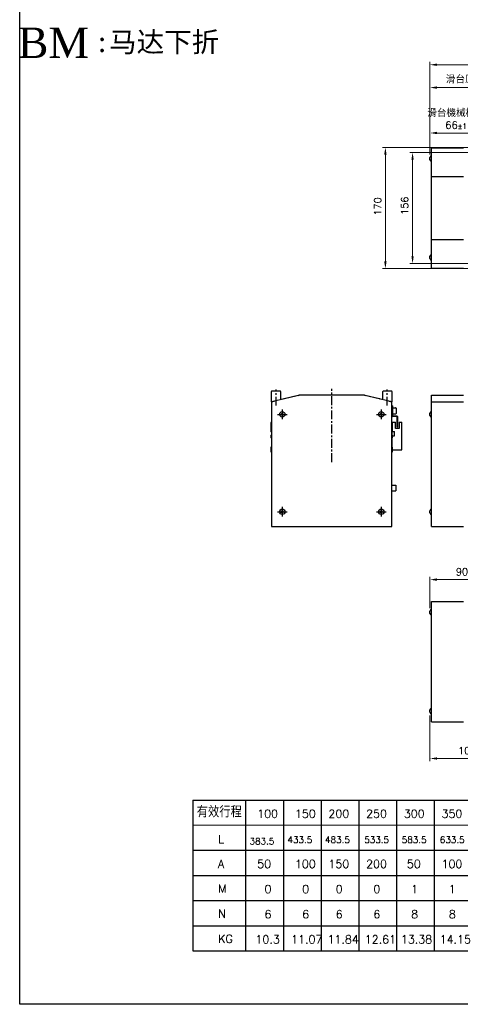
# Model space of a CAD drawing. Header units: millimetres. Extents: x 2163 to 8256, y 0 to 2680.
# Tile 1 of 47: x 2163 to 2782, y 0 to 1384. Entities that reach past the tile are written whole.
import ezdxf

# ---------------------------------------------------------------- set-up
doc = ezdxf.new("R2010")
doc.units = ezdxf.units.MM
for name, pattern in [('AM_ISO08W050', [18, 12, -1.5, 3, -1.5]), ('AM_ISO08W050x2', [9, 6, -0.75, 1.5, -0.75]), ('CENTERX2', [4, 2.5, -0.5, 0.5, -0.5])]:
    doc.linetypes.add(name, pattern=pattern)
doc.layers.add('5', color=7, linetype='Continuous')
for name, color, linetype, lineweight in [('AM_0', 7, 'Continuous', 50), ('AM_7N', 4, 'AM_ISO08W050', 25), ('可見 (ISO)', 7, 'Continuous', 25)]:
    doc.layers.add(name, color=color, linetype=linetype, lineweight=lineweight)
doc.styles.add('AUDIT_D_050119080722-0', font='TXT.shx')
doc.styles.add('尺寸標註', font='romans.shx', dxfattribs={"bigfont": 'CHINESET.SHX'})
doc.styles.add('標題欄', font='txt')
doc.dimstyles.new('CNS4~1$0', dxfattribs={"dimtxt": 10, "dimasz": 10, "dimexe": 4, "dimexo": 4, "dimgap": 6, "dimtad": 1, "dimtoh": 1, "dimdsep": 46, "dimtxsty": '尺寸標註', "dimcen": 0, "dimclrd": 2, "dimclre": 2, "dimclrt": 3, "dimadec": 0, "dimazin": 2, "dimtp": 0.1, "dimtm": 0.1, "dimtfac": 0.71, "dimtmove": 0, "dimatfit": 0, "dimfxl": 4, "dimlwd": 13, "dimlwe": 13, "dimarcsym": 0})

# ---------------------------------------------------------------- blocks, each defined once
blk = doc.blocks.new('*D85')
at = {"color": 2, "lineweight": 13, "transparency": 16777216}
for p, q in [((2739.4, 1194.6), (2739.4, 1292.4)), ((2749.4, 1288.4), (2880.4, 1288.4)), ((2890.4, 1212.2), (2890.4, 1292.4))]:
    blk.add_line(p, q, dxfattribs=at)
at = {"color": 2, "transparency": 16777216}
for points in [[(2749.4, 1290.1), (2749.4, 1286.8), (2739.4, 1288.4)], [(2880.4, 1290.1), (2880.4, 1286.8), (2890.4, 1288.4)]]:
    blk.add_solid(points, dxfattribs=at)
at = {"layer": 'Defpoints', "color": 0, "transparency": 16777216}
for p in [(2890.4, 1288.4), (2890.4, 1208.2), (2739.4, 1190.6)]:
    blk.add_point(p, dxfattribs=at)
at = {"color": 3, "transparency": 16777216, "insert": (2805.2, 1299.4), "char_height": 10, "attachment_point": 5, "style": '尺寸標註'}
blk.add_mtext('滑台原點 151', dxfattribs=at)
blk = doc.blocks.new('*D86')
at = {"color": 2, "lineweight": 13, "transparency": 16777216}
for p, q in [((2811.4, 1197.2), (2711.1, 1197.2)), ((2715.1, 1187.2), (2715.1, 1051.2)), ((2811.4, 1041.2), (2711.1, 1041.2))]:
    blk.add_line(p, q, dxfattribs=at)
at = {"color": 2, "transparency": 16777216}
for points in [[(2713.4, 1187.2), (2716.7, 1187.2), (2715.1, 1197.2)], [(2713.4, 1051.2), (2716.7, 1051.2), (2715.1, 1041.2)]]:
    blk.add_solid(points, dxfattribs=at)
at = {"layer": 'Defpoints', "color": 0, "transparency": 16777216}
for p in [(2815.4, 1197.2), (2715.1, 1041.2), (2815.4, 1041.2)]:
    blk.add_point(p, dxfattribs=at)
at = {"color": 3, "transparency": 16777216, "insert": (2704.1, 1122.3), "char_height": 10, "attachment_point": 5, "rotation": 90, "style": '尺寸標註'}
blk.add_mtext('156', dxfattribs=at)
blk = doc.blocks.new('*D51')
at = {"color": 2, "lineweight": 13, "transparency": 16777216}
for p, q in [((2794.4, 1204.2), (2672.9, 1204.2)), ((2676.9, 1194.2), (2676.9, 1044.2)), ((2794.4, 1034.2), (2672.9, 1034.2))]:
    blk.add_line(p, q, dxfattribs=at)
at = {"color": 2, "transparency": 16777216}
for points in [[(2675.2, 1194.2), (2678.6, 1194.2), (2676.9, 1204.2)], [(2675.2, 1044.2), (2678.6, 1044.2), (2676.9, 1034.2)]]:
    blk.add_solid(points, dxfattribs=at)
at = {"layer": 'Defpoints', "color": 0, "transparency": 16777216}
for p in [(2798.4, 1204.2), (2676.9, 1034.2), (2798.4, 1034.2)]:
    blk.add_point(p, dxfattribs=at)
at = {"color": 3, "transparency": 16777216, "insert": (2665.9, 1121.3), "char_height": 10, "attachment_point": 5, "rotation": 90, "style": '尺寸標註'}
blk.add_mtext('170', dxfattribs=at)
blk = doc.blocks.new('*D97')
at = {"color": 2, "lineweight": 13, "transparency": 16777216}
for p, q in [((2739.4, 556.9), (2739.4, 600.9)), ((2819.4, 596.9), (2749.4, 596.9)), ((2829.4, 563), (2829.4, 600.9))]:
    blk.add_line(p, q, dxfattribs=at)
at = {"color": 2, "transparency": 16777216}
for points in [[(2749.4, 598.6), (2749.4, 595.2), (2739.4, 596.9)], [(2819.4, 598.6), (2819.4, 595.2), (2829.4, 596.9)]]:
    blk.add_solid(points, dxfattribs=at)
at = {"layer": 'Defpoints', "color": 0, "transparency": 16777216}
for p in [(2739.4, 596.9), (2829.4, 559), (2739.4, 552.9)]:
    blk.add_point(p, dxfattribs=at)
at = {"color": 3, "transparency": 16777216, "insert": (2784.4, 607.9), "char_height": 10, "attachment_point": 5, "style": '尺寸標註'}
blk.add_mtext('90', dxfattribs=at)
blk = doc.blocks.new('*D98')
at = {"color": 2, "lineweight": 13, "transparency": 16777216}
for p, q in [((2739.4, 406.1), (2739.4, 341.5)), ((2844.4, 400.5), (2844.4, 341.5)), ((2749.4, 345.5), (2834.4, 345.5))]:
    blk.add_line(p, q, dxfattribs=at)
at = {"color": 2, "transparency": 16777216}
for points in [[(2749.4, 347.1), (2749.4, 343.8), (2739.4, 345.5)], [(2834.4, 347.1), (2834.4, 343.8), (2844.4, 345.5)]]:
    blk.add_solid(points, dxfattribs=at)
at = {"layer": 'Defpoints', "color": 0, "transparency": 16777216}
for p in [(2739.4, 410.1), (2844.4, 404.5), (2844.4, 345.5)]:
    blk.add_point(p, dxfattribs=at)
at = {"color": 3, "transparency": 16777216, "insert": (2791.8, 356.5), "char_height": 10, "attachment_point": 5, "style": '尺寸標註'}
blk.add_mtext('105', dxfattribs=at)
blk = doc.blocks.new('*D126')
at = {"layer": 'AM_0', "color": 2, "lineweight": 13, "transparency": 16777216}
for p, q in [((2739.4, 1194.3), (2739.4, 1324.5)), ((3462.9, 1320.5), (2749.4, 1320.5)), ((3472.9, 1123.2), (3472.9, 1324.5))]:
    blk.add_line(p, q, dxfattribs=at)
at = {"layer": 'AM_0', "color": 2, "transparency": 16777216}
for points in [[(2749.4, 1322.2), (2749.4, 1318.9), (2739.4, 1320.5)], [(3462.9, 1322.2), (3462.9, 1318.9), (3472.9, 1320.5)]]:
    blk.add_solid(points, dxfattribs=at)
at = {"layer": 'Defpoints', "color": 0, "transparency": 16777216}
for p in [(2739.4, 1320.5), (2739.4, 1190.3), (3472.9, 1119.2)]:
    blk.add_point(p, dxfattribs=at)
at = {"layer": 'AM_0', "color": 3, "transparency": 16777216, "insert": (3118.9, 1331.5), "char_height": 10, "attachment_point": 5, "style": '尺寸標註'}
blk.add_mtext('L', dxfattribs=at)
blk = doc.blocks.new('*D127')
at = {"color": 2, "lineweight": 13, "transparency": 16777216}
for p, q in [((2739.4, 1194.3), (2739.4, 1228.6)), ((2749.4, 1224.6), (2795.4, 1224.6)), ((2805.4, 1207.7), (2805.4, 1228.6))]:
    blk.add_line(p, q, dxfattribs=at)
at = {"color": 2, "transparency": 16777216}
for points in [[(2749.4, 1226.3), (2749.4, 1223), (2739.4, 1224.6)], [(2795.4, 1226.3), (2795.4, 1223), (2805.4, 1224.6)]]:
    blk.add_solid(points, dxfattribs=at)
at = {"layer": 'Defpoints', "color": 0, "transparency": 16777216}
for p in [(2805.4, 1224.6), (2739.4, 1190.3), (2805.4, 1203.7)]:
    blk.add_point(p, dxfattribs=at)
at = {"color": 3, "transparency": 16777216, "insert": (2776.2, 1244), "char_height": 10, "attachment_point": 5, "style": '尺寸標註'}
blk.add_mtext('滑台機械極限\\P66{}{\\H0.71x;\\C3;%%p1}', dxfattribs=at)

msp = doc.modelspace()

# ---------------------------------------------------------------- linework, layer by layer
at = {"color": 4, "linetype": 'CENTERX2', "ltscale": 5}
for p, q in [((2523.527, 841.48), (2523.527, 864.28)), ((2601.527, 762.18), (2601.527, 865.18)), ((2679.527, 841.48), (2679.527, 864.28))]:
    msp.add_line(p, q, dxfattribs=at)
at = {"color": 5}
msp.add_lwpolyline([(2163.122, 2680.163), (3995.387, 2680.163), (3995.387, 0), (2163.122, 0)], close=True, dxfattribs=at)
at = {"layer": '5', "color": 3}
for p, q in [((2406.413, 287.091), (2406.413, 75.172)), ((2406.413, 287.091), (3752.097, 287.091)), ((2480.584, 287.091), (2480.584, 75.172)), ((2533.564, 287.091), (2533.564, 75.172)), ((2586.544, 287.091), (2586.544, 75.172)), ((2639.523, 287.091), (2639.523, 75.172)), ((2692.503, 287.091), (2692.503, 75.172)), ((2745.483, 287.091), (2745.483, 75.172)), ((2406.413, 216.451), (3752.097, 216.451)), ((2406.413, 181.131), (3752.097, 181.131)), ((2406.413, 145.811), (3752.097, 145.811)), ((2406.413, 110.492), (3752.097, 110.492)), ((2406.413, 75.172), (3752.097, 75.172))]:
    msp.add_line(p, q, dxfattribs=at)
at = {"layer": '5', "color": 3, "const_width": 1.766}
msp.add_lwpolyline([(2406.413, 251.771), (3752.097, 251.771)], dxfattribs=at)
at = {"layer": 'AM_7N', "linetype": 'AM_ISO08W050x2'}
for p, q in [((2532.027, 835.98), (2532.027, 822.38)), ((2671.027, 835.98), (2671.027, 822.38)), ((2525.227, 829.18), (2538.827, 829.18)), ((2664.227, 829.18), (2677.827, 829.18)), ((2525.227, 692.18), (2538.827, 692.18)), ((2532.027, 698.98), (2532.027, 685.38)), ((2664.227, 692.18), (2677.827, 692.18)), ((2671.027, 698.98), (2671.027, 685.38))]:
    msp.add_line(p, q, dxfattribs=at)
at = {"layer": '可見 (ISO)'}
for p, q in [((2739.416, 1187.09), (2739.416, 1190.29)), ((2741.616, 1203.69), (2786.416, 1203.69)), ((2741.616, 1163.69), (2741.616, 1203.69)), ((2741.616, 1163.69), (2786.416, 1163.69)), ((2741.616, 1074.69), (2741.616, 1163.69)), ((2741.616, 1074.69), (2786.416, 1074.69)), ((2741.616, 1034.69), (2741.616, 1074.69)), ((2739.416, 1048.09), (2739.416, 1051.29)), ((2741.616, 1034.69), (2786.416, 1034.69)), ((2517.027, 846.68), (2517.027, 861.473)), ((2517.173, 861.827), (2517.527, 862.18)), ((2517.527, 862.18), (2529.027, 862.18)), ((2529.027, 862.18), (2529.381, 861.827)), ((2529.527, 861.473), (2529.527, 849.649)), ((2673.527, 849.649), (2673.527, 861.473)), ((2673.673, 861.827), (2674.027, 862.18)), ((2674.027, 862.18), (2685.527, 862.18)), ((2685.527, 862.18), (2685.881, 861.827)), ((2686.027, 861.473), (2686.027, 846.68)), ((2557.027, 856.18), (2517.027, 846.68)), ((2517.027, 846.68), (2521.027, 847.68)), ((2517.027, 846.68), (2517.027, 671.68)), ((2521.027, 847.68), (2521.238, 847.68)), ((2554.47, 855.667), (2534.605, 850.962)), ((2554.542, 855.679), (2555.528, 855.912)), ((2554.922, 855.68), (2554.585, 855.68)), ((2646.027, 856.18), (2557.027, 856.18)), ((2686.027, 846.68), (2646.027, 856.18)), ((2647.526, 855.912), (2648.512, 855.679)), ((2648.469, 855.68), (2648.132, 855.68)), ((2668.449, 850.962), (2648.584, 855.667)), ((2681.817, 847.68), (2682.027, 847.68)), ((2682.027, 847.68), (2686.027, 846.68)), ((2686.027, 671.68), (2686.027, 846.68)), ((2741.616, 856.18), (2786.416, 856.18)), ((2741.616, 846.68), (2741.616, 856.18)), ((2741.616, 846.68), (2786.416, 846.68)), ((2741.616, 671.68), (2741.616, 846.68)), ((2530.584, 829.18), (2531.306, 830.43)), ((2531.306, 830.43), (2532.749, 830.43)), ((2532.749, 830.43), (2533.47, 829.18)), ((2669.584, 829.18), (2670.306, 830.43)), ((2670.306, 830.43), (2671.749, 830.43)), ((2671.749, 830.43), (2672.47, 829.18)), ((2686.827, 841.18), (2686.027, 841.18)), ((2686.827, 841.18), (2686.827, 840.68)), ((2686.827, 840.68), (2686.827, 828.68)), ((2686.827, 838.43), (2691.327, 838.43)), ((2691.827, 837.93), (2691.827, 830.43)), ((2739.416, 827.58), (2739.416, 830.78)), ((2516.527, 804.43), (2516.527, 817.578)), ((2516.567, 817.775), (2517.027, 818.847)), ((2531.306, 827.931), (2530.584, 829.18)), ((2532.749, 827.931), (2531.306, 827.931)), ((2533.47, 829.18), (2532.749, 827.931)), ((2670.306, 827.931), (2669.584, 829.18)), ((2671.749, 827.931), (2670.306, 827.931)), ((2672.47, 829.18), (2671.749, 827.931)), ((2686.027, 828.18), (2686.827, 828.18)), ((2686.027, 818.847), (2686.487, 817.775)), ((2686.527, 818.08), (2691.027, 818.08)), ((2686.527, 817.578), (2686.527, 818.08)), ((2686.527, 817.578), (2686.527, 804.43)), ((2686.827, 829.93), (2691.327, 829.93)), ((2686.827, 828.68), (2686.827, 828.18)), ((2686.827, 828.18), (2686.827, 827.68)), ((2686.827, 827.68), (2686.827, 827.58)), ((2687.227, 827.18), (2692.827, 827.18)), ((2692.827, 826.38), (2687.227, 826.38)), ((2691.027, 809.08), (2691.027, 818.08)), ((2693.227, 811.68), (2693.227, 825.98)), ((2694.027, 825.98), (2694.027, 811.68)), ((2696.027, 818.08), (2696.027, 809.08)), ((2696.027, 818.08), (2700.227, 818.08)), ((2700.227, 779.08), (2700.227, 818.08)), ((2686.527, 805.28), (2689.527, 805.28)), ((2686.527, 799.93), (2686.527, 804.43)), ((2689.527, 799.08), (2689.527, 805.28)), ((2696.027, 809.08), (2691.027, 809.08)), ((2693.227, 811.18), (2693.227, 811.68)), ((2693.227, 811.18), (2694.027, 811.18)), ((2694.027, 811.68), (2694.027, 811.18)), ((2516.527, 796.387), (2516.527, 799.93)), ((2516.881, 795.827), (2516.673, 796.034)), ((2516.777, 795.93), (2516.777, 795.69)), ((2516.777, 795.69), (2516.978, 795.69)), ((2686.381, 796.034), (2686.173, 795.827)), ((2686.527, 799.93), (2686.527, 796.387)), ((2686.527, 799.08), (2689.527, 799.08)), ((2686.527, 782.973), (2686.527, 796.387)), ((2516.527, 777.262), (2516.527, 782.973)), ((2517.027, 775.68), (2516.553, 777.103)), ((2516.673, 783.327), (2516.881, 783.534)), ((2686.527, 777.18), (2686.027, 775.68)), ((2686.173, 783.534), (2686.381, 783.327)), ((2686.527, 782.973), (2686.527, 777.18)), ((2686.527, 779.08), (2700.227, 779.08)), ((2686.027, 729.58), (2691.771, 729.58)), ((2686.027, 721.78), (2691.771, 721.78)), ((2691.771, 729.58), (2691.771, 721.78)), ((2530.584, 692.18), (2531.306, 693.43)), ((2531.306, 690.931), (2530.584, 692.18)), ((2531.306, 693.43), (2532.749, 693.43)), ((2532.749, 693.43), (2533.47, 692.18)), ((2533.47, 692.18), (2532.749, 690.931)), ((2669.584, 692.18), (2670.306, 693.43)), ((2670.306, 690.931), (2669.584, 692.18)), ((2670.306, 693.43), (2671.749, 693.43)), ((2671.749, 693.43), (2672.47, 692.18)), ((2672.47, 692.18), (2671.749, 690.931)), ((2739.416, 690.58), (2739.416, 693.78)), ((2532.749, 690.931), (2531.306, 690.931)), ((2671.749, 690.931), (2670.306, 690.931)), ((2517.027, 671.68), (2686.027, 671.68)), ((2741.616, 671.68), (2786.416, 671.68)), ((2741.616, 566.047), (2786.416, 566.047)), ((2741.616, 397.047), (2741.616, 566.047)), ((2739.416, 549.447), (2739.416, 552.647)), ((2739.416, 410.447), (2739.416, 413.647)), ((2741.616, 397.047), (2786.416, 397.047))]:
    msp.add_line(p, q, dxfattribs=at)
for centre in [(2532.027, 829.18), (2671.027, 829.18), (2532.027, 692.18), (2671.027, 692.18)]:
    msp.add_circle(centre, 3.8, dxfattribs=at)
for centre, radius, start, end in [((2741.616, 1190.29), 2.2, 90, 180), ((2741.616, 1187.09), 2.2, 180, 270), ((2741.616, 1051.29), 2.2, 90, 180), ((2741.616, 1048.09), 2.2, 180, 270), ((2517.527, 861.473), 0.5, 135, 180), ((2529.027, 861.473), 0.5, 0, 45), ((2674.027, 861.473), 0.5, 135, 180), ((2685.527, 861.473), 0.5, 0, 45), ((2535.527, 847.069), 4, 103.325645, 116.426767), ((2554.585, 855.18), 0.5, 90, 103.325645), ((2648.469, 855.18), 0.5, 76.674355, 90), ((2667.527, 847.069), 4, 63.573233, 76.674355), ((2691.327, 837.93), 0.5, 0, 90), ((2691.327, 830.43), 0.5, 270, 0), ((2741.616, 830.78), 2.2, 90, 180), ((2517.027, 817.578), 0.5, 156.801409, 180), ((2687.227, 827.58), 1.2, 180, 270), ((2686.027, 817.578), 0.5, 0, 23.198591), ((2687.227, 827.58), 0.4, 180, 270), ((2692.827, 825.98), 1.2, 0, 90), ((2692.827, 825.98), 0.4, 0, 90), ((2741.616, 827.58), 2.2, 180, 270), ((2517.027, 804.43), 0.5, 180, 270), ((2686.027, 804.43), 0.5, 270, 0), ((2517.027, 799.93), 0.5, 90, 180), ((2517.027, 796.387), 0.5, 180, 225), ((2516.527, 795.473), 0.5, 0, 45), ((2686.027, 799.93), 0.5, 0, 90), ((2686.527, 795.473), 0.5, 135, 180), ((2686.027, 796.387), 0.5, 315, 0), ((2517.027, 782.973), 0.5, 135, 180), ((2517.027, 777.262), 0.5, 180, 198.434949), ((2516.527, 783.887), 0.5, 315, 0), ((2686.527, 783.887), 0.5, 180, 225), ((2686.027, 782.973), 0.5, 0, 45), ((2741.616, 693.78), 2.2, 90, 180), ((2741.616, 690.58), 2.2, 180, 270), ((2741.616, 552.647), 2.2, 90, 180), ((2741.616, 549.447), 2.2, 180, 270), ((2741.616, 413.647), 2.2, 90, 180), ((2741.616, 410.447), 2.2, 180, 270)]:
    msp.add_arc(centre, radius, start, end, dxfattribs=at)
for centre, major_axis, ratio, start_param, end_param in [((2535.471, 847.041), (-2.514, 3.126), 0.99701119, 5.89707534, 6.0627616), ((2557.832, 846.156), (-1.164, 9.957), 0.9975294, 6.26926387, 6.39910509), ((2645.222, 846.156), (1.161, 9.957), 0.99752955, 6.16699859, 6.29683983), ((2667.584, 847.041), (2.514, 3.126), 0.99701169, 0.22037544, 0.38612361)]:
    msp.add_ellipse(centre, major_axis=major_axis, ratio=ratio, start_param=start_param, end_param=end_param, dxfattribs=at)

# ---------------------------------------------------------------- texts
at = {"layer": '5', "color": 2, "style": 'AUDIT_D_050119080722-0'}
for s, height, p in [('100', 11.3833, (2496.794, 262.177)), ('150', 11.3833, (2549.774, 262.177)), ('200', 11.3833, (2596.831, 262.177)), ('250', 11.3833, (2649.811, 262.177)), ('300', 11.3833, (2702.79, 262.177)), ('350', 11.3833, (2755.77, 262.177)), (' L        ', 11.3833, (2431.851, 226.447)), ('433.5', 9.0155, (2539.323, 226.753)), ('483.5', 9.0155, (2592.166, 226.753)), ('533.5', 9.0155, (2647.283, 226.753)), ('583.5', 9.0155, (2699.92, 226.753)), ('633.5', 9.0155, (2753.46, 226.753)), ('383.5', 9.0155, (2486.108, 224.693)), ('A       ', 11.3833, (2441.663, 191.537)), ('50', 11.3833, (2496.794, 191.537)), ('100', 11.3833, (2549.774, 191.537)), ('150', 11.3833, (2596.831, 191.537)), ('200', 11.3833, (2649.811, 191.537)), ('50', 11.3833, (2707.085, 191.537)), ('100', 11.3833, (2755.77, 191.537)), ('M', 11.383, (2442.076, 157.033)), ('N', 11.383, (2442.076, 121.714)), ('6', 11.383, (2507.039, 120.898)), ('6', 11.383, (2560.019, 120.898)), ('6', 11.383, (2607.076, 120.898)), ('6', 11.383, (2660.055, 120.898)), ('8', 11.383, (2713.035, 120.898)), ('8', 11.383, (2766.015, 120.898)), ('KG', 11.3833, (2442.076, 86.394)), ('10.3', 11.3833, (2494.381, 85.578)), ('11.07', 11.3833, (2544.467, 85.578)), ('11.84', 11.3833, (2595.624, 85.578)), ('12.61', 11.3833, (2647.914, 85.578)), ('13.38', 11.3833, (2698.639, 85.578)), ('14.15', 11.3833, (2753.183, 85.578))]:
    msp.add_text(s, height=height, dxfattribs=at).set_placement(p)
at = {"layer": '5', "color": 2, "lineweight": 0, "style": 'AUDIT_D_050119080722-0'}
for s, p in [('0', (2507.039, 156.217)), ('0', (2560.019, 156.217)), ('0', (2607.076, 156.217)), ('0', (2660.055, 156.217)), ('1', (2713.035, 156.217)), ('1', (2766.015, 156.217))]:
    msp.add_text(s, height=11.383, dxfattribs=at).set_placement(p)
at = {"layer": '5', "color": 3, "attachment_point": 5, "style": '標題欄'}
for s, insert, char_height in [('{\\Ftimes|c0;BM}', (2210.636, 1351.415), 42.60561), ('{\\fDFKai-SB|b0|i0|c136|p65;:\\fSimSun|b0|i0|c134|p2;马达下折}', (2356.358, 1350.949), 28.40374)]:
    msp.add_mtext(s, dxfattribs=dict(at, insert=insert, char_height=char_height))
at = {"layer": '5', "color": 0, "insert": (2411.808, 278.598), "char_height": 15.8939, "attachment_point": 1, "style": '尺寸標註'}
msp.add_mtext('{\\C2;有效行程}', dxfattribs=at)

# ---------------------------------------------------------------- dimensions: what is measured, and where the dimension line sits
at = {"color": 2}
dim = msp.add_linear_dim(base=(2890.416, 1288.448), p1=(2739.416, 1190.59), p2=(2890.416, 1208.158), text='滑台原點 <>', dimstyle='CNS4~1$0', dxfattribs=at)
dim.commit()
dim.dimension.update_dxf_attribs({"geometry": '*D85', "text_midpoint": (2805.246, 1288.448), "dimtype": 160})
dim = msp.add_linear_dim(base=(2805.416, 1224.636), p1=(2739.416, 1190.29), p2=(2805.416, 1203.69), text='滑台機械極限\\P<>{}{\\H0.71x;\\C3;%%p1}', dimstyle='CNS4~1$0', override={"dimtp": 1, "dimtm": 1, "dimtdec": 2, "dimtzin": 8})
dim.commit()
dim.dimension.update_dxf_attribs({"geometry": '*D127', "text_midpoint": (2776.175, 1224.636), "dimtype": 160})
for base, p1, p2, picture, middle in [((2676.893, 1034.19), (2798.416, 1204.19), (2798.416, 1034.19), '*D51', (2676.893, 1121.345)), ((2715.066, 1041.19), (2815.416, 1197.19), (2815.416, 1041.19), '*D86', (2715.066, 1122.264))]:
    dim = msp.add_linear_dim(base=base, p1=p1, p2=p2, angle=90, dimstyle='CNS4~1$0', override={"dimfxl": 1.25, "dimarcsym": 1})
    dim.commit()
    dim.dimension.update_dxf_attribs({"geometry": picture, "text_midpoint": middle, "dimtype": 160})
dim = msp.add_linear_dim(base=(2739.416, 596.892), p1=(2829.416, 559.047), p2=(2739.416, 552.947), dimstyle='CNS4~1$0')
dim.commit()
dim.dimension.update_dxf_attribs({"geometry": '*D97', "text_midpoint": (2784.416, 607.892)})
dim = msp.add_linear_dim(base=(2844.416, 345.468), p1=(2739.416, 410.147), p2=(2844.416, 404.547), dimstyle='CNS4~1$0')
dim.commit()
dim.dimension.update_dxf_attribs({"geometry": '*D98', "text_midpoint": (2791.849, 345.468), "dimtype": 160})
at = {"layer": 'AM_0'}
dim = msp.add_linear_dim(base=(2739.416, 1320.519), p1=(3472.916, 1119.19), p2=(2739.416, 1190.29), text='L', dimstyle='CNS4~1$0', dxfattribs=at)
dim.commit()
dim.dimension.update_dxf_attribs({"geometry": '*D126', "text_midpoint": (3118.865, 1320.519), "dimtype": 160})

doc.saveas('drawing.dxf')
